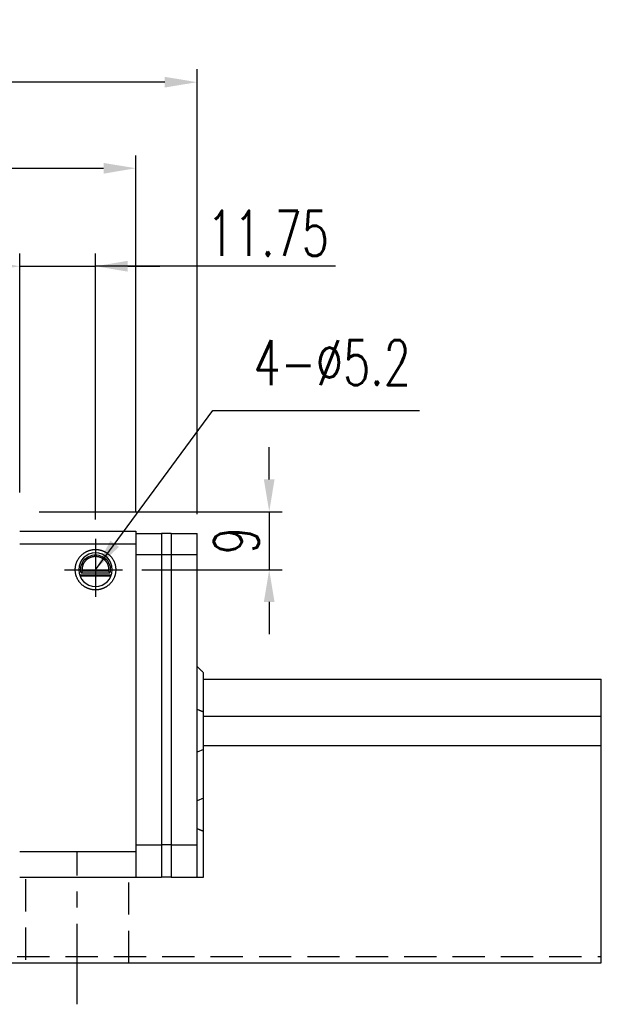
# Model space of a CAD drawing. Header units: millimetres. Extents: x 17 to 627, y 174 to 426.
# Tile 47 of 47: x 537 to 627, y 195 to 348. Entities that reach past the tile are written whole.
import ezdxf

# ---------------------------------------------------------------- set-up
doc = ezdxf.new("R2010")
doc.units = ezdxf.units.MM
doc.header["$LTSCALE"] = 10
doc.linetypes.add('CENTER', pattern=[2, 1.25, -0.25, 0.25, -0.25])
doc.linetypes.add('DASHED', pattern=[0.75, 0.5, -0.25])
for name, color, linetype in [('2', 7, 'Continuous'), ('CL', 1, 'CENTER'), ('DIM', 4, 'Continuous')]:
    doc.layers.add(name, color=color, linetype=linetype)
doc.styles.add('DIM-7', font='SIMPLEX.shx', dxfattribs={"width": 0.7, "bigfont": 'chineset.shx'})
doc.dimstyles.new('CNS', dxfattribs={"dimtxt": 3.5, "dimasz": 2.5, "dimexe": 1, "dimexo": 1.5, "dimgap": 0.09, "dimtad": 0, "dimdsep": 46, "dimtxsty": 'DIM-7', "dimcen": 0.09, "dimclrd": 1, "dimclre": 1, "dimclrt": 4, "dimadec": 0, "dimazin": 0, "dimtfac": 1, "dimtix": 1, "dimtmove": 2, "dimatfit": 3, "dimfxl": 1, "dimtvp": 0.971429, "dimtolj": 1, "dimarcsym": 0})

# ---------------------------------------------------------------- blocks, each defined once
blk = doc.blocks.new('*D46')
at = {"layer": 'DEFPOINTS', "color": 0, "transparency": 16777216}
for p in [(536.89, 309.71), (380.79, 271.64), (536.89, 271.64)]:
    blk.add_point(p, dxfattribs=at)
at = {"layer": 'DIM', "color": 7, "lineweight": -2, "transparency": 16777216}
for p, q in [((380.79, 274.64), (380.79, 311.71)), ((536.89, 274.64), (536.89, 311.71)), ((385.79, 309.71), (531.89, 309.71))]:
    blk.add_line(p, q, dxfattribs=at)
at = {"layer": 'DIM', "color": 7, "transparency": 16777216}
for points in [[(385.79, 310.55), (385.79, 308.88), (380.79, 309.71)], [(531.89, 310.55), (531.89, 308.88), (536.89, 309.71)]]:
    blk.add_solid(points, dxfattribs=at)
at = {"layer": 'DIM', "color": 7, "transparency": 16777216, "insert": (458.84, 314.81), "char_height": 7, "attachment_point": 5, "style": 'DIM-7'}
blk.add_mtext('\\A1;156.1', dxfattribs=at)
blk = doc.blocks.new('*D47')
at = {"layer": 'DEFPOINTS', "color": 0, "transparency": 16777216}
for p in [(548.64, 309.71), (536.89, 271.64), (548.64, 267.44)]:
    blk.add_point(p, dxfattribs=at)
at = {"layer": 'DIM', "color": 7, "lineweight": -2, "transparency": 16777216}
for p, q in [((536.89, 274.64), (536.89, 311.71)), ((548.64, 270.44), (548.64, 311.71)), ((531.89, 309.71), (526.89, 309.71)), ((536.89, 309.71), (548.64, 309.71)), ((536.89, 309.71), (548.64, 309.71)), ((585.84, 309.71), (548.64, 309.71)), ((553.64, 309.71), (558.64, 309.71))]:
    blk.add_line(p, q, dxfattribs=at)
at = {"layer": 'DIM', "color": 7, "transparency": 16777216}
for points in [[(531.89, 310.55), (531.89, 308.88), (536.89, 309.71)], [(553.64, 310.55), (553.64, 308.88), (548.64, 309.71)]]:
    blk.add_solid(points, dxfattribs=at)
at = {"layer": 'DIM', "color": 7, "transparency": 16777216, "insert": (575.37, 314.81), "char_height": 7, "attachment_point": 5, "style": 'DIM-7'}
blk.add_mtext('\\A1;11.75', dxfattribs=at)
blk = doc.blocks.new('*D48')
at = {"layer": 'DEFPOINTS', "color": 0, "transparency": 16777216}
for p in [(536.89, 271.64), (552.84, 262.64), (575.57, 262.64)]:
    blk.add_point(p, dxfattribs=at)
at = {"layer": 'DIM', "color": 7, "lineweight": -2, "transparency": 16777216}
for p, q in [((575.57, 276.64), (575.57, 281.64)), ((539.89, 271.64), (577.57, 271.64)), ((575.57, 271.64), (575.57, 262.64)), ((555.84, 262.64), (577.57, 262.64)), ((575.57, 257.64), (575.57, 252.64))]:
    blk.add_line(p, q, dxfattribs=at)
at = {"layer": 'DIM', "color": 7, "transparency": 16777216}
for points in [[(574.74, 276.64), (576.4, 276.64), (575.57, 271.64)], [(574.74, 257.64), (576.4, 257.64), (575.57, 262.64)]]:
    blk.add_solid(points, dxfattribs=at)
at = {"layer": 'DIM', "color": 7, "transparency": 16777216, "insert": (570.47, 267.14), "char_height": 7, "attachment_point": 5, "rotation": 90, "style": 'DIM-7'}
blk.add_mtext('\\A1;9', dxfattribs=at)
blk = doc.blocks.new('*D74')
at = {"layer": 'DEFPOINTS', "color": 0, "transparency": 16777216}
for p in [(353.29, 338.26), (353.29, 268.24), (564.39, 268.24)]:
    blk.add_point(p, dxfattribs=at)
at = {"layer": 'DIM', "color": 7, "lineweight": -2, "transparency": 16777216}
for p, q in [((353.29, 271.24), (353.29, 340.26)), ((564.39, 271.24), (564.39, 340.26)), ((559.39, 338.26), (358.29, 338.26))]:
    blk.add_line(p, q, dxfattribs=at)
at = {"layer": 'DIM', "color": 7, "transparency": 16777216}
for points in [[(358.29, 339.09), (358.29, 337.43), (353.29, 338.26)], [(559.39, 339.09), (559.39, 337.43), (564.39, 338.26)]]:
    blk.add_solid(points, dxfattribs=at)
at = {"layer": 'DIM', "color": 7, "transparency": 16777216, "insert": (458.84, 343.36), "char_height": 7, "attachment_point": 5, "style": 'DIM-7'}
blk.add_mtext('\\A1;211.1', dxfattribs=at)
blk = doc.blocks.new('*D77')
at = {"layer": 'DEFPOINTS', "color": 0, "transparency": 16777216}
for p in [(554.89, 324.91), (362.79, 268.64), (554.89, 268.64)]:
    blk.add_point(p, dxfattribs=at)
at = {"layer": 'DIM', "color": 7, "lineweight": -2, "transparency": 16777216}
for p, q in [((362.79, 271.64), (362.79, 326.91)), ((554.89, 271.64), (554.89, 326.91)), ((367.79, 324.91), (549.89, 324.91))]:
    blk.add_line(p, q, dxfattribs=at)
at = {"layer": 'DIM', "color": 7, "transparency": 16777216}
for points in [[(367.79, 325.74), (367.79, 324.07), (362.79, 324.91)], [(549.89, 325.74), (549.89, 324.07), (554.89, 324.91)]]:
    blk.add_solid(points, dxfattribs=at)
at = {"layer": 'DIM', "color": 7, "transparency": 16777216, "insert": (458.84, 330.01), "char_height": 7, "attachment_point": 5, "style": 'DIM-7'}
blk.add_mtext('\\A1;192.1', dxfattribs=at)

msp = doc.modelspace()

# ---------------------------------------------------------------- linework, layer by layer
at = {"layer": '2', "color": 0, "linetype": 'Continuous'}
for p, q in [((536.894, 268.643), (554.894, 268.643)), ((554.894, 268.643), (554.894, 266.404)), ((554.894, 268.243), (558.894, 268.243)), ((560.394, 268.243), (558.894, 268.243)), ((558.894, 268.243), (558.894, 264.943)), ((560.394, 268.243), (560.394, 264.943)), ((560.394, 268.243), (564.394, 268.243)), ((564.394, 214.943), (564.394, 268.243)), ((536.894, 266.644), (554.894, 266.644)), ((554.894, 266.404), (554.894, 214.943)), ((558.894, 264.943), (554.894, 264.943)), ((558.894, 264.943), (558.894, 219.643)), ((560.394, 264.943), (558.894, 264.943)), ((560.394, 264.943), (560.394, 219.643)), ((564.394, 264.943), (560.394, 264.943)), ((546.17, 261.843), (551.118, 261.843)), ((546.224, 261.692), (551.064, 261.692)), ((546.399, 262.143), (550.889, 262.143)), ((550.67, 262.432), (546.617, 262.432)), ((565.394, 240.556), (565.394, 246.643)), ((565.394, 245.643), (627.05, 245.643)), ((627.05, 201.643), (627.05, 245.643)), ((565.394, 234.729), (565.394, 240.556)), ((565.394, 239.935), (627.05, 239.935)), ((565.394, 235.351), (627.05, 235.351)), ((565.394, 234.729), (564.394, 234.315)), ((565.394, 227.229), (565.394, 234.729)), ((565.394, 227.229), (564.394, 226.815)), ((565.394, 222.056), (565.394, 227.229)), ((565.394, 214.943), (565.394, 222.056)), ((554.894, 219.943), (558.894, 219.943)), ((558.894, 219.943), (558.894, 214.943)), ((560.394, 219.943), (558.894, 219.943)), ((560.394, 219.943), (560.394, 214.943)), ((560.394, 219.943), (564.394, 219.943)), ((536.894, 218.943), (554.894, 218.943)), ((536.894, 214.943), (554.894, 214.943)), ((554.894, 214.943), (558.894, 214.943)), ((560.394, 214.943), (558.894, 214.943)), ((560.394, 214.943), (564.394, 214.943)), ((564.394, 214.943), (565.394, 214.943)), ((275.794, 201.643), (627.05, 201.643))]:
    msp.add_line(p, q, dxfattribs=at)
at = {"layer": '2', "color": 0, "linetype": 'DASHED'}
for p, q in [((537.794, 214.643), (537.794, 201.643)), ((553.794, 201.643), (553.794, 214.643))]:
    msp.add_line(p, q, dxfattribs=at)
at = {"layer": '2', "color": 0, "linetype": 'Continuous', "extrusion": (0, 0, -1)}
msp.add_circle((-548.644, 262.643), 2.6, dxfattribs=at)
at = {"layer": '2', "color": 0, "linetype": 'Continuous'}
for points, degree, knots in [([(548.644, 259.506), (548.014, 259.509), (547.444, 259.744), (546.867, 259.983), (545.984, 260.866), (545.507, 262.019), (545.506, 263.267), (545.984, 264.42), (546.866, 265.303), (547.444, 265.542), (548.014, 265.778), (548.644, 265.781)], 2, [0, 0, 0, 0.125, 0.125, 0.25, 0.375, 0.5, 0.625, 0.75, 0.875, 0.875, 1, 1, 1]), ([(548.644, 265.781), (549.274, 265.778), (549.844, 265.542), (550.421, 265.303), (551.304, 264.421), (551.781, 263.268), (551.782, 262.02), (551.304, 260.867), (550.422, 259.984), (549.844, 259.744), (549.274, 259.509), (548.644, 259.506)], 2, [0, 0, 0, 0.125, 0.125, 0.25, 0.375, 0.5, 0.625, 0.75, 0.875, 0.875, 1, 1, 1]), ([(546.399, 262.143), (546.373, 262.298), (546.322, 262.603), (546.391, 263.285), (546.772, 264.118), (547.596, 264.778), (548.647, 265.027), (549.7, 264.774), (550.506, 264.122), (550.995, 263.114), (550.925, 262.472), (550.889, 262.143)], 3, [0, 0, 0, 0, 0.0639527, 0.1259656, 0.2507038, 0.3759125, 0.5009438, 0.6259192, 0.7509262, 0.872382, 1, 1, 1, 1]), ([(550.67, 262.432), (550.754, 262.868), (550.502, 263.703), (550.196, 264.027), (549.9, 264.341), (549.487, 264.511), (549.087, 264.675), (548.202, 264.675), (547.801, 264.511), (547.389, 264.342), (547.092, 264.027), (546.786, 263.704), (546.533, 262.869), (546.617, 262.432)], 2, [0, 0, 0, 0.125, 0.25, 0.25, 0.375, 0.375, 0.5, 0.625, 0.625, 0.75, 0.75, 0.875, 1, 1, 1])]:
    msp.add_open_spline(points, degree=degree, knots=knots, dxfattribs=at)
for points, degree in [([(546.617, 262.432), (546.505, 262.293), (546.399, 262.143)], 2), ([(550.67, 262.432), (550.743, 262.336), (550.816, 262.239), (550.889, 262.143)], 3), ([(565.394, 246.643), (564.394, 247.643)], 1), ([(565.394, 240.556), (564.394, 240.971)], 1), ([(565.394, 222.056), (564.394, 222.471)], 1)]:
    msp.add_open_spline(points, degree=degree, dxfattribs=at)
at = {"layer": '2', "color": 0, "linetype": 'DASHED'}
msp.add_open_spline([(333.99, 202.643), (627.05, 202.643)], degree=1, dxfattribs=at)
at = {"layer": 'CL', "color": 0}
for p, q in [((548.644, 267.443), (548.644, 258.443)), ((543.844, 262.643), (552.844, 262.643)), ((545.794, 195.231), (545.794, 218.943))]:
    msp.add_line(p, q, dxfattribs=at)

# ---------------------------------------------------------------- texts
at = {"layer": 'DIM', "color": 0, "insert": (573.15, 291.271), "char_height": 7, "attachment_point": 7, "style": 'DIM-7'}
msp.add_mtext('\\A1;4-%%C5.2', dxfattribs=at)

# ---------------------------------------------------------------- dimensions: what is measured, and where the dimension line sits
at = {"layer": 'DIM', "color": 0}
for base, p1, p2, picture, middle in [((353.294, 338.26), (564.394, 268.243), (353.294, 268.243), '*D74', (458.844, 343.36)), ((554.894, 324.906), (362.794, 268.643), (554.894, 268.643), '*D77', (458.844, 330.006)), ((536.894, 309.712), (380.794, 271.643), (536.894, 271.643), '*D46', (458.844, 314.812))]:
    dim = msp.add_linear_dim(base=base, p1=p1, p2=p2, dimstyle='CNS', override={"dimscale": 2, "dimgap": 0.8, "dimtad": 1, "dimclrd": 7, "dimclre": 7, "dimclrt": 7, "dimadec": 2, "dimazin": 2, "dimtmove": 1}, dxfattribs=at)
    dim.commit()
    dim.dimension.update_dxf_attribs({"geometry": picture, "text_midpoint": middle})
dim = msp.add_linear_dim(base=(548.644, 309.712), p1=(536.894, 271.643), p2=(548.644, 267.443), dimstyle='CNS', override={"dimscale": 2, "dimgap": 0.8, "dimtad": 1, "dimclrd": 7, "dimclre": 7, "dimclrt": 7, "dimadec": 2, "dimazin": 2, "dimtmove": 1}, dxfattribs=at)
dim.commit()
dim.dimension.update_dxf_attribs({"geometry": '*D47', "text_midpoint": (575.372, 312.291), "dimtype": 160})
dim = msp.add_linear_dim(base=(575.57, 262.643), p1=(536.894, 271.643), p2=(552.844, 262.643), angle=90, dimstyle='CNS', override={"dimscale": 2, "dimgap": 0.8, "dimtad": 1, "dimclrd": 7, "dimclre": 7, "dimclrt": 7, "dimadec": 2, "dimazin": 2, "dimtmove": 1}, dxfattribs=at)
dim.commit()
dim.dimension.update_dxf_attribs({"geometry": '*D48', "text_midpoint": (570.47, 267.143)})

# ---------------------------------------------------------------- leaders
at = {"layer": 'DIM', "color": 0, "annotation_type": 0, "has_hookline": 1, "hookline_direction": 0, "text_width": 25.433}
msp.add_leader([(548.644, 262.643), (566.812, 287.349), (571.812, 287.349)], dimstyle='CNS', override={"dimscale": 2, "dimgap": 0.8, "dimtad": 1, "dimclrd": 7, "dimclre": 4, "dimadec": 2, "dimazin": 2, "dimtmove": 1}, dxfattribs=at)

doc.saveas('drawing.dxf')
